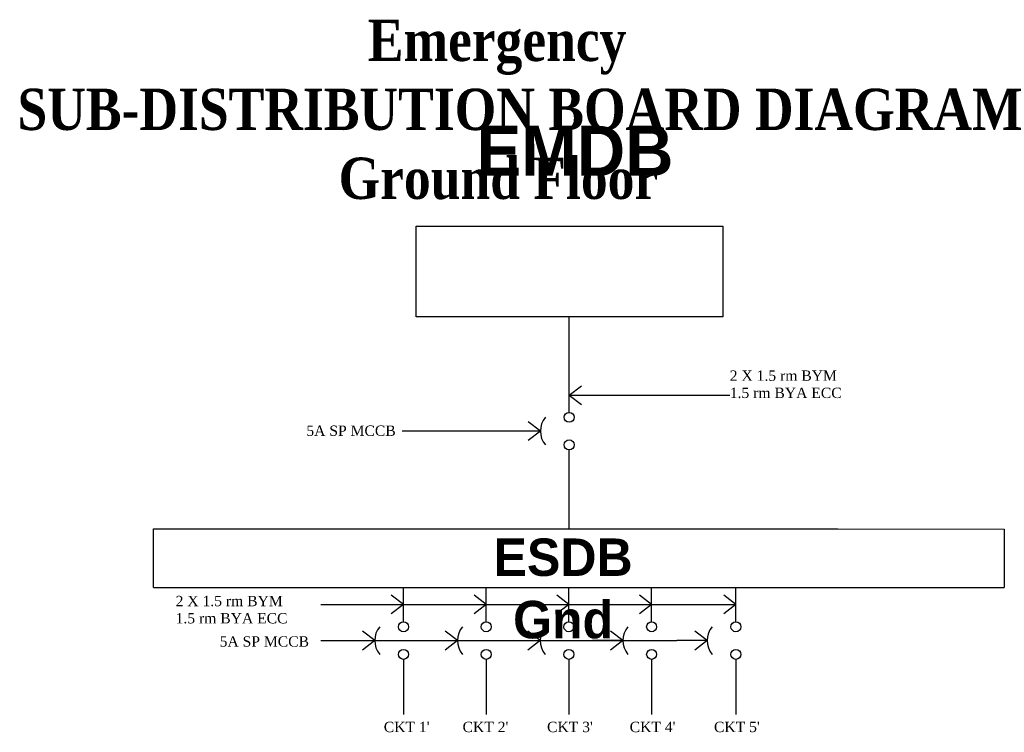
# Model space of a CAD drawing. Header units: inches. Extents: x 66 to 209, y 33 to 137.
import ezdxf

# ---------------------------------------------------------------- set-up
doc = ezdxf.new("R2010")
doc.units = ezdxf.units.IN
doc.header["$MEASUREMENT"] = 0
doc.styles.get("Standard").update_dxf_attribs({"font": 'arial.ttf'})

msp = doc.modelspace()

# ---------------------------------------------------------------- linework, layer by layer
for p, q in [((145.72, 79.81), (145.72, 93.69)), ((145.72, 82.31), (147.49, 83.68)), ((145.72, 82.31), (169.02, 82.31)), ((145.72, 82.31), (147.49, 80.95)), ((141.54, 77.09), (139.77, 78.45)), ((141.54, 77.09), (121.5, 77.09)), ((141.54, 77.09), (139.77, 75.72)), ((145.72, 62.89), (145.72, 74.36)), ((85.41, 54.42), (85.41, 62.89)), ((85.41, 62.89), (184.71, 62.89)), ((184.71, 62.89), (208.86, 62.85)), ((208.86, 62.85), (208.86, 54.42)), ((85.41, 54.42), (208.86, 54.42)), ((121.68, 49.42), (121.68, 54.42)), ((133.68, 49.42), (133.68, 54.42)), ((145.68, 49.42), (145.68, 54.42)), ((157.68, 49.42), (157.68, 54.42)), ((169.91, 49.42), (169.91, 54.42)), ((121.68, 51.92), (119.91, 53.29)), ((133.68, 51.92), (131.91, 53.29)), ((145.68, 51.92), (143.91, 53.29)), ((157.68, 51.92), (155.91, 53.29)), ((169.91, 51.92), (168.14, 53.29)), ((109.68, 51.92), (145.68, 51.92)), ((121.68, 51.92), (119.91, 50.56)), ((133.68, 51.92), (131.91, 50.56)), ((141.15, 51.92), (169.91, 51.92)), ((145.68, 51.92), (143.91, 50.56)), ((157.68, 51.92), (155.91, 50.56)), ((169.91, 51.92), (168.14, 50.56)), ((117.5, 46.7), (115.73, 48.06)), ((129.5, 46.7), (127.73, 48.06)), ((141.5, 46.7), (139.73, 48.06)), ((153.5, 46.7), (151.73, 48.06)), ((165.73, 46.7), (163.96, 48.06)), ((109.68, 46.7), (141.5, 46.7)), ((117.5, 46.7), (115.73, 45.33)), ((129.5, 46.7), (127.73, 45.33)), ((141.5, 46.7), (139.73, 45.33)), ((141.5, 46.7), (149.12, 46.7)), ((148.97, 46.7), (161.35, 46.7)), ((153.5, 46.7), (149.12, 46.7)), ((153.5, 46.7), (151.73, 45.33)), ((165.73, 46.7), (161.35, 46.7)), ((165.73, 46.7), (163.96, 45.33)), ((121.68, 43.97), (121.68, 35.97)), ((133.68, 43.97), (133.68, 35.97)), ((145.68, 43.97), (145.68, 35.97)), ((157.68, 43.97), (157.68, 35.97)), ((169.91, 43.97), (169.91, 35.97))]:
    msp.add_line(p, q)
msp.add_lwpolyline([(123.52, 106.81), (168, 106.81), (168, 93.69), (123.52, 93.69)], close=True)
for centre in [(145.72, 79.09), (145.72, 75.09), (121.68, 48.7), (133.68, 48.7), (145.68, 48.7), (157.68, 48.7), (169.91, 48.7), (121.68, 44.7), (133.68, 44.7), (145.68, 44.7), (157.68, 44.7), (169.91, 44.7)]:
    msp.add_circle(centre, 0.724)
for centre in [(144.61, 77.09), (120.57, 46.7), (132.57, 46.7), (144.57, 46.7), (156.57, 46.7), (168.8, 46.7)]:
    msp.add_arc(centre, 3.07, 139.3352, 220.6648)

# ---------------------------------------------------------------- texts
at = {"attachment_point": 1}
for s, insert, char_height, width in [('{\\fTimes New Roman|b1|i0|c0|p18;\\C43;\\c3649492;^I^I     Emergency \\PSUB-DISTRIBUTION BOARD DIAGRAM\\P                        Ground Floor}', (65.6, 136.78), 6, 168.1503), ('{\\fTimes New Roman|b0|i0|c0|p18;2 X 1.5 rm BYM\\P1.5 rm BYA ECC}', (169.02, 85.89), 1.5, 18.7794), ('\\pt0;{\\fTimes New Roman|b0|i0|c0|p18;5A SP MCCB}', (107.58, 77.9), 1.5, 18.7794), ('{\\fTimes New Roman|b0|i0|c0|p18;2 X 1.5 rm BYM\\P1.5 rm BYA ECC}', (88.61, 53.19), 1.5, 18.7794), ('\\pt0;{\\fTimes New Roman|b0|i0|c0|p18;5A SP MCCB}', (95, 47.32), 1.5, 18.7794), ("\\pt0;{\\fTimes New Roman|b0|i0|c0|p18;CKT 1'}", (118.82, 34.92), 1.5, 18.7794), ("\\pt0;{\\fTimes New Roman|b0|i0|c0|p18;CKT 2'}", (130.25, 34.92), 1.5, 18.7794), ("\\pt0;{\\fTimes New Roman|b0|i0|c0|p18;CKT 3'}", (142.51, 34.92), 1.5, 18.7794), ("\\pt0;{\\fTimes New Roman|b0|i0|c0|p18;CKT 4'}", (154.5, 34.92), 1.5, 18.7794), ("\\pt0;{\\fTimes New Roman|b0|i0|c0|p18;CKT 5'}", (166.73, 34.92), 1.5, 18.7794)]:
    msp.add_mtext(s, dxfattribs=dict(at, insert=insert, char_height=char_height, width=width))
at = {"linetype": 'Continuous', "lineweight": 13, "attachment_point": 2}
for s, insert, char_height, width in [('{\\fTimes New Roman|b1|i0|c0|p18;\\C5; \\fAgency FB|b1|i0|c0|p34;\\H0.2887x;\\C43;\\c3649492;EMDB }', (141.82, 121.39), 25.1266, 62.7758), ('{\\fAgency FB|b1|i0|c0|p34;\\H0.2887x;\\C43;\\c3649492;ESDB Gnd}', (144.84, 61.51), 18.8091, 32.4907)]:
    msp.add_mtext(s, dxfattribs=dict(at, insert=insert, char_height=char_height, width=width))

doc.saveas('drawing.dxf')
